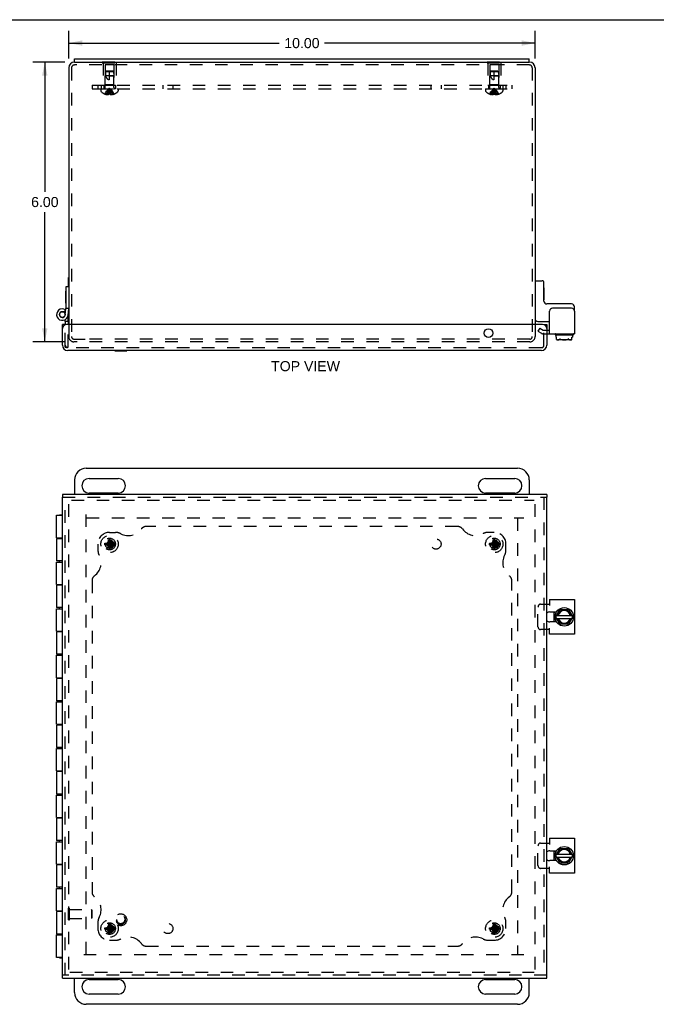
# Model space of a CAD drawing. Header units: inches. Extents: x 0 to 49, y 0 to 31.7.
# Tile 3 of 5: x 10.8 to 24.4, y 10.6 to 31.7. Entities that reach past the tile are written whole.
import ezdxf

# ---------------------------------------------------------------- set-up
doc = ezdxf.new("R2010")
doc.units = ezdxf.units.IN
doc.header["$LTSCALE"] = 2.697115
doc.header["$MEASUREMENT"] = 0
doc.linetypes.add('HIDDEN', pattern=[0.2, 0.1, -0.1])
doc.layers.get('0').update_dxf_attribs({"linetype": 'CONTINUOUS'})
for name, color, linetype in [('DEFAULT_2', 8, 'HIDDEN'), ('DIMENSIONS', 7, 'CONTINUOUS'), ('DOOR_ASSEMBLY', 7, 'CONTINUOUS'), ('SUBPANEL', 7, 'CONTINUOUS')]:
    doc.layers.add(name, color=color, linetype=linetype)
doc.styles.get("Standard").update_dxf_attribs({"font": 'arial.ttf'})
doc.dimstyles.new('DIMSTYLE_1', dxfattribs={"dimtxt": 0.216346, "dimasz": 0.288462, "dimexe": 0.09, "dimexo": 0.07, "dimgap": 0.0375, "dimtad": 0, "dimtih": 1, "dimtoh": 1, "dimzin": 4, "dimdsep": 46, "dimtxsty": 'Standard', "dimblk": '_FILLED', "dimblk1": '_FILLED', "dimblk2": '_FILLED', "dimcen": 0.09, "dimadec": 3, "dimazin": 1, "dimtfac": 1, "dimtdec": 3, "dimtofl": 0, "dimtmove": 0, "dimatfit": 3, "dimldrblk": '_FILLED', "dimfxl": 0, "dimtolj": 1, "dimtzin": 4, "dimarcsym": 0})

# ---------------------------------------------------------------- blocks, each defined once
blk = doc.blocks.new('_FILLED')
at = {"color": 0, "linetype": 'ByBlock'}
blk.add_solid([(0, 0), (-1, 0.2), (-1, -0.2)], dxfattribs=at)
blk = doc.blocks.new('*D4')
at = {"layer": 'DIMENSIONS', "color": 2, "linetype": 'Continuous'}
for p, q in [((11.758, 30.819), (11.067, 30.819)), ((11.327, 30.819), (11.327, 28.035)), ((11.327, 24.819), (11.327, 27.603)), ((11.75, 24.819), (11.067, 24.819))]:
    blk.add_line(p, q, dxfattribs=at)
at = {"layer": 'DIMENSIONS', "color": 2, "linetype": 'Continuous', "xscale": 0.2884615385, "yscale": 0.2884615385, "zscale": 0.2884615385}
for p, rotation in [((11.327, 30.819), 90), ((11.327, 24.819), 270)]:
    blk.add_blockref('_FILLED', p, dxfattribs=dict(at, rotation=rotation))
at = {"layer": 'DIMENSIONS', "color": 2, "linetype": 'Continuous', "insert": (11.327, 27.927), "char_height": 0.2163, "width": 0.58791, "attachment_point": 2, "line_spacing_factor": 0.9}
blk.add_mtext('6.00', dxfattribs=at)
blk = doc.blocks.new('*D10')
at = {"layer": 'DIMENSIONS', "color": 2, "linetype": 'Continuous'}
for p, q in [((11.84, 30.901), (11.84, 31.489)), ((21.84, 30.901), (21.84, 31.489)), ((11.84, 31.229), (16.353, 31.229)), ((21.84, 31.229), (17.326, 31.229))]:
    blk.add_line(p, q, dxfattribs=at)
at = {"layer": 'DIMENSIONS', "color": 2, "linetype": 'Continuous', "xscale": 0.2884615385, "yscale": 0.2884615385, "zscale": 0.2884615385, "rotation": 180}
blk.add_blockref('_FILLED', (11.84, 31.229), dxfattribs=at)
at = {"layer": 'DIMENSIONS', "color": 2, "linetype": 'Continuous', "xscale": 0.2884615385, "yscale": 0.2884615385, "zscale": 0.2884615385}
blk.add_blockref('_FILLED', (21.84, 31.229), dxfattribs=at)
at = {"layer": 'DIMENSIONS', "color": 2, "linetype": 'Continuous', "insert": (16.84, 31.337), "char_height": 0.2163, "width": 0.75601, "attachment_point": 2, "line_spacing_factor": 0.9}
blk.add_mtext('10.00', dxfattribs=at)

msp = doc.modelspace()

# ---------------------------------------------------------------- linework, layer by layer
at = {"color": 7, "linetype": 'Continuous'}
for p, q in [((0, 31.731), (49.038, 31.731)), ((11.965, 30.819), (11.965, 30.894)), ((21.715, 30.819), (21.715, 30.894)), ((11.965, 30.819), (21.715, 30.819)), ((11.836, 25.997), (11.836, 26.197)), ((11.836, 26.197), (11.84, 26.197)), ((21.85, 26.131), (21.99, 26.131)), ((22.03, 25.691), (22.03, 26.091)), ((22.035, 25.978), (22.03, 25.978)), ((22.035, 25.722), (22.035, 25.978)), ((22.035, 25.722), (22.03, 25.722)), ((22.623, 25.631), (22.09, 25.631)), ((22.683, 25.479), (22.683, 25.571)), ((21.9, 25.256), (22.152, 25.256)), ((22.09, 25.068), (22.152, 25.068)), ((22.267, 24.979), (22.267, 24.983)), ((22.277, 24.969), (22.653, 24.969)), ((22.286, 24.969), (22.286, 24.92)), ((22.644, 24.969), (22.644, 24.92)), ((22.663, 24.979), (22.663, 24.983)), ((22.286, 24.92), (22.302, 24.92)), ((22.302, 24.867), (22.302, 24.92)), ((22.606, 24.859), (22.324, 24.859)), ((22.627, 24.92), (22.644, 24.92)), ((22.627, 24.867), (22.627, 24.92)), ((12.215, 22.106), (21.465, 22.106)), ((11.965, 21.856), (11.965, 21.544)), ((12.277, 21.887), (12.902, 21.887)), ((20.777, 21.887), (21.402, 21.887)), ((21.715, 21.856), (21.715, 21.544)), ((12.902, 21.575), (12.277, 21.575)), ((21.402, 21.575), (20.777, 21.575)), ((22.246, 18.814), (22.246, 19.024)), ((22.287, 18.924), (22.371, 19.07)), ((22.38, 19.075), (22.549, 19.075)), ((22.558, 19.07), (22.642, 18.924)), ((22.371, 18.767), (22.287, 18.914)), ((22.302, 18.951), (22.627, 18.951)), ((22.302, 18.887), (22.627, 18.887)), ((22.642, 18.914), (22.558, 18.767)), ((22.549, 18.762), (22.38, 18.762)), ((22.287, 13.799), (22.371, 13.945)), ((22.38, 13.95), (22.549, 13.95)), ((22.558, 13.945), (22.642, 13.799)), ((22.246, 13.689), (22.246, 13.899)), ((22.371, 13.642), (22.287, 13.789)), ((22.302, 13.826), (22.627, 13.826)), ((22.302, 13.762), (22.627, 13.762)), ((22.642, 13.789), (22.558, 13.642)), ((22.549, 13.637), (22.38, 13.637)), ((11.965, 10.856), (11.965, 11.169)), ((12.277, 11.137), (12.902, 11.137)), ((20.777, 11.137), (21.402, 11.137)), ((21.715, 10.856), (21.715, 11.169)), ((12.902, 10.825), (12.277, 10.825)), ((21.402, 10.825), (20.777, 10.825)), ((21.465, 10.606), (12.215, 10.606))]:
    msp.add_line(p, q, dxfattribs=at)
at = {"color": 3, "linetype": 'Continuous'}
for p, q in [((11.965, 30.894), (21.715, 30.894)), ((11.84, 30.699), (11.84, 25.194)), ((11.965, 30.819), (11.96, 30.819)), ((21.72, 30.819), (21.715, 30.819)), ((21.84, 30.699), (21.84, 25.194)), ((22.152, 24.993), (22.152, 25.479)), ((22.623, 25.539), (22.212, 25.539)), ((22.683, 25.479), (22.683, 24.993)), ((22.09, 24.993), (22.683, 24.993)), ((22.152, 19.294), (22.683, 19.294)), ((22.152, 19.294), (22.152, 19.159)), ((22.683, 19.294), (22.683, 18.544)), ((22.09, 19.19), (22.152, 19.19)), ((22.155, 19.024), (22.297, 19.024)), ((22.297, 18.814), (22.155, 18.814)), ((22.152, 18.647), (22.09, 18.647)), ((22.152, 18.544), (22.152, 18.679)), ((22.683, 18.544), (22.152, 18.544)), ((22.152, 14.169), (22.683, 14.169)), ((22.152, 14.169), (22.152, 14.034)), ((22.683, 14.169), (22.683, 13.419)), ((22.09, 14.065), (22.152, 14.065)), ((22.155, 13.899), (22.297, 13.899)), ((22.152, 13.522), (22.09, 13.522)), ((22.152, 13.419), (22.152, 13.554)), ((22.297, 13.689), (22.155, 13.689)), ((22.683, 13.419), (22.152, 13.419))]:
    msp.add_line(p, q, dxfattribs=at)
at = {"color": 7, "linetype": 'Continuous'}
for points in [[(22.302, 24.867), (22.305, 24.866), (22.307, 24.866), (22.31, 24.865), (22.312, 24.864), (22.314, 24.864), (22.317, 24.863), (22.319, 24.863), (22.322, 24.863), (22.324, 24.863), (22.327, 24.863), (22.329, 24.863), (22.332, 24.863), (22.334, 24.863), (22.337, 24.863), (22.339, 24.863), (22.342, 24.864), (22.345, 24.864), (22.347, 24.865), (22.35, 24.865), (22.352, 24.866), (22.355, 24.867), (22.357, 24.868), (22.36, 24.869), (22.362, 24.871), (22.365, 24.872), (22.367, 24.874), (22.369, 24.877), (22.371, 24.879)], [(22.302, 24.867), (22.304, 24.866), (22.306, 24.865), (22.308, 24.864), (22.31, 24.863), (22.313, 24.862), (22.315, 24.861), (22.317, 24.861), (22.319, 24.86), (22.322, 24.86), (22.324, 24.859)], [(22.371, 24.879), (22.372, 24.88), (22.373, 24.88), (22.373, 24.881), (22.374, 24.881), (22.375, 24.881), (22.376, 24.881), (22.377, 24.881), (22.378, 24.88), (22.379, 24.88), (22.38, 24.879)], [(22.38, 24.879), (22.385, 24.877), (22.389, 24.874), (22.394, 24.872), (22.399, 24.871), (22.404, 24.869), (22.409, 24.868), (22.414, 24.867), (22.419, 24.866), (22.425, 24.865), (22.43, 24.864), (22.436, 24.864), (22.441, 24.863), (22.447, 24.863), (22.452, 24.863), (22.457, 24.863), (22.463, 24.863), (22.468, 24.863), (22.473, 24.863), (22.478, 24.863), (22.483, 24.863), (22.488, 24.863), (22.493, 24.864), (22.498, 24.864), (22.502, 24.865), (22.507, 24.865), (22.512, 24.866), (22.517, 24.867), (22.522, 24.868), (22.526, 24.869), (22.531, 24.871), (22.536, 24.872), (22.54, 24.874), (22.545, 24.877), (22.549, 24.879)], [(22.558, 24.879), (22.557, 24.88), (22.557, 24.88), (22.556, 24.881), (22.555, 24.881), (22.554, 24.881), (22.553, 24.881), (22.552, 24.881), (22.551, 24.88), (22.55, 24.88), (22.549, 24.879)], [(22.558, 24.879), (22.56, 24.877), (22.562, 24.874), (22.565, 24.872), (22.567, 24.871), (22.57, 24.869), (22.573, 24.867), (22.577, 24.866), (22.58, 24.865), (22.584, 24.864), (22.588, 24.863), (22.592, 24.863), (22.596, 24.863), (22.6, 24.863), (22.604, 24.863), (22.608, 24.863), (22.612, 24.863), (22.616, 24.864), (22.62, 24.865), (22.624, 24.866), (22.627, 24.867)], [(22.606, 24.859), (22.609, 24.86), (22.613, 24.861), (22.617, 24.862), (22.62, 24.864), (22.624, 24.865), (22.627, 24.867)]]:
    msp.add_lwpolyline(points, dxfattribs=at)
for centre in [(22.465, 18.919), (22.465, 13.794)]:
    msp.add_circle(centre, 0.198, dxfattribs=at)
at = {"color": 3, "linetype": 'Continuous'}
for centre, radius, start, end in [((11.96, 30.699), 0.12, 90, 180), ((21.72, 30.699), 0.12, 0, 90), ((22.212, 25.479), 0.06, 90, 180), ((22.623, 25.479), 0.06, 0, 90), ((22.155, 18.919), 0.105, 90, 128.2859), ((22.155, 18.919), 0.105, 231.7141, 270), ((22.155, 13.794), 0.105, 90, 128.2859), ((22.155, 13.794), 0.105, 231.7141, 270)]:
    msp.add_arc(centre, radius, start, end, dxfattribs=at)
at = {"color": 7, "linetype": 'Continuous'}
for centre, radius, start, end in [((21.85, 26.121), 0.01, 90, 180), ((21.99, 26.091), 0.04, 0, 90), ((22.09, 25.691), 0.06, 180, 270), ((22.623, 25.571), 0.06, 0, 90), ((21.9, 25.316), 0.06, 180, 270), ((22.277, 24.983), 0.01, 90, 180), ((22.277, 24.979), 0.01, 180, 270), ((22.653, 24.983), 0.01, 0, 90), ((22.653, 24.979), 0.01, 270, 360), ((12.215, 21.856), 0.25, 90, 180), ((21.465, 21.856), 0.25, 0, 90), ((12.277, 21.731), 0.156, 90, 270), ((12.902, 21.731), 0.156, 270, 90), ((20.777, 21.731), 0.156, 90, 270), ((21.402, 21.731), 0.156, 270, 90), ((22.465, 18.919), 0.234, 153.3658, 158.9605), ((22.465, 18.919), 0.144, 12.7971, 167.2029), ((22.465, 18.919), 0.133, 13.922, 166.078), ((22.38, 19.065), 0.01, 90, 150), ((22.549, 19.065), 0.01, 30, 90), ((22.465, 18.919), 0.234, 201.0395, 206.6342), ((22.296, 18.919), 0.01, 150, 210), ((22.465, 18.919), 0.144, 192.7971, 347.2029), ((22.465, 18.919), 0.133, 193.922, 346.078), ((22.634, 18.919), 0.01, 330, 30), ((22.38, 18.772), 0.01, 210, 270), ((22.549, 18.772), 0.01, 270, 330), ((22.38, 13.94), 0.01, 90, 150), ((22.549, 13.94), 0.01, 30, 90), ((22.465, 13.794), 0.234, 153.3658, 158.9605), ((22.296, 13.794), 0.01, 150, 210), ((22.465, 13.794), 0.144, 12.7971, 167.2029), ((22.465, 13.794), 0.144, 192.7971, 347.2029), ((22.465, 13.794), 0.133, 13.922, 166.078), ((22.465, 13.794), 0.133, 193.922, 346.078), ((22.634, 13.794), 0.01, 330, 30), ((22.465, 13.794), 0.234, 201.0395, 206.6342), ((22.38, 13.647), 0.01, 210, 270), ((22.549, 13.647), 0.01, 270, 330), ((12.277, 10.981), 0.156, 90, 270), ((12.902, 10.981), 0.156, 270, 90), ((20.777, 10.981), 0.156, 90, 270), ((21.402, 10.981), 0.156, 270, 90), ((12.215, 10.856), 0.25, 180, 270), ((21.465, 10.856), 0.25, 270, 360)]:
    msp.add_arc(centre, radius, start, end, dxfattribs=at)
at = {"layer": 'DEFAULT_2', "color": 8, "linetype": 'HIDDEN'}
for p, q in [((11.9, 30.699), (11.9, 24.931)), ((21.72, 30.759), (11.96, 30.759)), ((12.559, 30.824), (12.559, 30.803)), ((12.559, 30.824), (12.871, 30.824)), ((12.559, 30.803), (12.871, 30.803)), ((12.575, 30.803), (12.575, 30.324)), ((12.62, 30.762), (12.62, 30.334)), ((12.81, 30.762), (12.62, 30.762)), ((12.715, 30.824), (12.715, 30.803)), ((12.81, 30.762), (12.81, 30.334)), ((12.855, 30.803), (12.855, 30.324)), ((12.871, 30.824), (12.871, 30.803)), ((20.809, 30.824), (21.121, 30.824)), ((20.809, 30.824), (20.809, 30.803)), ((20.809, 30.803), (21.121, 30.803)), ((20.825, 30.803), (20.825, 30.324)), ((21.06, 30.762), (20.87, 30.762)), ((20.87, 30.762), (20.87, 30.334)), ((20.965, 30.824), (20.965, 30.803)), ((21.06, 30.762), (21.06, 30.334)), ((21.105, 30.803), (21.105, 30.324)), ((21.121, 30.824), (21.121, 30.803)), ((21.78, 30.699), (21.78, 24.931)), ((12.63, 30.614), (12.621, 30.524)), ((12.621, 30.277), (12.621, 30.524)), ((12.809, 30.524), (12.621, 30.524)), ((12.641, 30.624), (12.63, 30.614)), ((12.63, 30.614), (12.635, 30.619)), ((12.8, 30.614), (12.63, 30.614)), ((12.635, 30.619), (12.641, 30.624)), ((12.789, 30.624), (12.641, 30.624)), ((12.715, 30.444), (12.715, 30.624)), ((12.715, 30.524), (12.809, 30.524)), ((12.789, 30.624), (12.8, 30.614)), ((12.8, 30.614), (12.809, 30.524)), ((12.809, 30.277), (12.809, 30.524)), ((20.88, 30.614), (20.871, 30.524)), ((21.059, 30.524), (20.871, 30.524)), ((20.871, 30.277), (20.871, 30.524)), ((20.891, 30.624), (20.88, 30.614)), ((20.88, 30.614), (20.885, 30.619)), ((21.05, 30.614), (20.88, 30.614)), ((20.885, 30.619), (20.891, 30.624)), ((21.039, 30.624), (20.891, 30.624)), ((20.965, 30.444), (20.965, 30.624)), ((20.965, 30.524), (21.059, 30.524)), ((21.039, 30.624), (21.05, 30.614)), ((21.05, 30.614), (21.059, 30.524)), ((21.059, 30.277), (21.059, 30.524)), ((12.528, 30.249), (12.528, 30.203)), ((12.528, 30.249), (12.901, 30.249)), ((12.575, 30.324), (12.855, 30.324)), ((12.62, 30.334), (12.61, 30.324)), ((12.81, 30.334), (12.62, 30.334)), ((12.723, 30.2), (12.721, 30.221)), ((12.81, 30.334), (12.82, 30.324)), ((12.901, 30.249), (12.901, 30.203)), ((20.778, 30.249), (21.151, 30.249)), ((20.778, 30.249), (20.778, 30.203)), ((20.825, 30.324), (21.105, 30.324)), ((20.87, 30.334), (20.86, 30.324)), ((21.06, 30.334), (20.87, 30.334)), ((20.973, 30.2), (20.971, 30.221)), ((21.06, 30.334), (21.07, 30.324)), ((21.151, 30.249), (21.151, 30.203)), ((12.615, 30.136), (12.615, 30.136)), ((12.615, 30.136), (12.616, 30.136)), ((12.699, 30.136), (12.616, 30.136)), ((12.646, 30.136), (12.646, 30.126)), ((12.68, 30.136), (12.68, 30.121)), ((12.699, 30.136), (12.701, 30.158)), ((12.699, 30.136), (12.699, 30.136)), ((12.699, 30.136), (12.699, 30.126)), ((12.726, 30.179), (12.723, 30.201)), ((12.728, 30.158), (12.726, 30.18)), ((12.73, 30.136), (12.728, 30.158)), ((12.73, 30.136), (12.73, 30.126)), ((12.73, 30.136), (12.73, 30.136)), ((12.813, 30.136), (12.73, 30.136)), ((12.73, 30.126), (12.733, 30.125)), ((12.75, 30.136), (12.75, 30.121)), ((12.783, 30.136), (12.783, 30.126)), ((12.813, 30.136), (12.814, 30.136)), ((12.814, 30.136), (12.814, 30.136)), ((20.865, 30.136), (20.865, 30.136)), ((20.866, 30.136), (20.865, 30.136)), ((20.949, 30.136), (20.866, 30.136)), ((20.896, 30.136), (20.896, 30.126)), ((20.93, 30.136), (20.93, 30.121)), ((20.949, 30.136), (20.951, 30.158)), ((20.949, 30.136), (20.954, 30.136)), ((20.949, 30.136), (20.949, 30.126)), ((20.949, 30.136), (20.949, 30.136)), ((20.96, 30.136), (20.954, 30.136)), ((20.976, 30.179), (20.973, 30.201)), ((20.978, 30.158), (20.976, 30.18)), ((20.98, 30.136), (20.978, 30.158)), ((21.063, 30.136), (20.98, 30.136)), ((20.98, 30.136), (20.98, 30.126)), ((20.98, 30.136), (20.98, 30.136)), ((21, 30.136), (21, 30.121)), ((21.033, 30.136), (21.033, 30.126)), ((21.064, 30.136), (21.063, 30.136)), ((21.064, 30.136), (21.064, 30.136)), ((11.84, 25.194), (11.84, 24.931)), ((21.84, 25.194), (21.84, 24.931)), ((21.94, 25.111), (21.902, 25.046)), ((21.902, 25.046), (21.977, 25.003)), ((21.94, 25.111), (22.014, 25.068)), ((22.014, 25.068), (22.09, 25.068)), ((22.014, 24.993), (22.09, 24.993)), ((11.952, 24.879), (12.19, 24.879)), ((21.728, 24.819), (11.952, 24.819)), ((21.728, 24.879), (12.19, 24.879)), ((11.84, 11.354), (11.84, 21.397)), ((11.9, 21.419), (21.818, 21.419)), ((21.84, 11.354), (21.84, 21.359)), ((12.215, 11.677), (12.215, 21.18)), ((12.223, 21.044), (21.601, 21.044)), ((21.465, 21.036), (21.465, 11.677)), ((12.615, 20.496), (12.616, 20.497)), ((12.615, 20.496), (12.814, 20.466)), ((12.615, 20.466), (12.814, 20.496)), ((12.616, 20.497), (12.646, 20.497)), ((12.646, 20.497), (12.68, 20.516)), ((12.646, 20.497), (12.783, 20.466)), ((12.646, 20.466), (12.783, 20.497)), ((12.68, 20.516), (12.699, 20.55)), ((12.68, 20.446), (12.75, 20.516)), ((12.75, 20.446), (12.68, 20.516)), ((12.699, 20.382), (12.73, 20.58)), ((12.699, 20.579), (12.699, 20.58)), ((12.73, 20.382), (12.699, 20.58)), ((12.699, 20.55), (12.699, 20.579)), ((12.699, 20.413), (12.73, 20.55)), ((12.73, 20.413), (12.699, 20.55)), ((12.73, 20.58), (12.73, 20.579)), ((12.73, 20.579), (12.73, 20.55)), ((12.73, 20.55), (12.75, 20.516)), ((12.75, 20.516), (12.783, 20.497)), ((12.783, 20.497), (12.813, 20.497)), ((12.813, 20.497), (12.814, 20.496)), ((20.865, 20.496), (20.866, 20.497)), ((20.865, 20.466), (21.064, 20.496)), ((20.865, 20.496), (21.064, 20.466)), ((20.866, 20.497), (20.896, 20.497)), ((20.896, 20.497), (20.93, 20.516)), ((20.896, 20.466), (21.033, 20.497)), ((20.896, 20.497), (21.033, 20.466)), ((20.93, 20.516), (20.949, 20.55)), ((20.93, 20.446), (21, 20.516)), ((21, 20.446), (20.93, 20.516)), ((20.949, 20.382), (20.98, 20.58)), ((20.949, 20.579), (20.949, 20.58)), ((20.98, 20.382), (20.949, 20.58)), ((20.949, 20.55), (20.949, 20.579)), ((20.949, 20.413), (20.98, 20.55)), ((20.98, 20.413), (20.949, 20.55)), ((20.98, 20.58), (20.98, 20.579)), ((20.98, 20.579), (20.98, 20.55)), ((20.98, 20.55), (21, 20.516)), ((21, 20.516), (21.033, 20.497)), ((21.033, 20.497), (21.063, 20.497)), ((21.063, 20.497), (21.064, 20.496)), ((12.616, 20.466), (12.615, 20.466)), ((12.646, 20.466), (12.616, 20.466)), ((12.715, 20.481), (12.641, 20.481)), ((12.68, 20.446), (12.646, 20.466)), ((12.699, 20.413), (12.68, 20.446)), ((12.699, 20.383), (12.699, 20.413)), ((12.699, 20.382), (12.699, 20.383)), ((12.715, 20.387), (12.715, 20.481)), ((12.75, 20.446), (12.73, 20.413)), ((12.73, 20.413), (12.73, 20.383)), ((12.73, 20.383), (12.73, 20.382)), ((12.783, 20.466), (12.75, 20.446)), ((12.813, 20.466), (12.783, 20.466)), ((12.814, 20.466), (12.813, 20.466)), ((20.866, 20.466), (20.865, 20.466)), ((20.896, 20.466), (20.866, 20.466)), ((20.965, 20.481), (20.891, 20.481)), ((20.93, 20.446), (20.896, 20.466)), ((20.949, 20.413), (20.93, 20.446)), ((20.949, 20.383), (20.949, 20.413)), ((20.949, 20.382), (20.949, 20.383)), ((20.965, 20.387), (20.965, 20.481)), ((21, 20.446), (20.98, 20.413)), ((20.98, 20.413), (20.98, 20.383)), ((20.98, 20.383), (20.98, 20.382)), ((21.033, 20.466), (21, 20.446)), ((21.063, 20.466), (21.033, 20.466)), ((21.064, 20.466), (21.063, 20.466)), ((21.902, 18.707), (21.902, 19.13)), ((21.954, 19.19), (22.09, 19.19)), ((22.09, 18.647), (21.954, 18.647)), ((21.902, 13.582), (21.902, 14.005)), ((21.954, 14.065), (22.09, 14.065)), ((22.09, 13.522), (21.954, 13.522)), ((11.836, 12.416), (11.836, 12.672)), ((11.836, 12.672), (11.854, 12.672)), ((11.854, 12.416), (11.854, 12.672)), ((11.854, 12.638), (12.326, 12.638)), ((12.336, 12.628), (12.326, 12.638)), ((12.326, 12.638), (12.326, 12.45)), ((12.336, 12.628), (12.336, 12.46)), ((11.836, 12.416), (11.854, 12.416)), ((11.854, 12.45), (12.326, 12.45)), ((12.336, 12.46), (12.326, 12.45)), ((12.646, 12.247), (12.68, 12.266)), ((12.68, 12.266), (12.699, 12.3)), ((12.75, 12.196), (12.68, 12.266)), ((12.68, 12.196), (12.75, 12.266)), ((12.73, 12.132), (12.699, 12.33)), ((12.699, 12.329), (12.699, 12.33)), ((12.699, 12.132), (12.73, 12.33)), ((12.699, 12.3), (12.699, 12.329)), ((12.73, 12.163), (12.699, 12.3)), ((12.699, 12.163), (12.73, 12.3)), ((12.73, 12.33), (12.73, 12.329)), ((12.73, 12.329), (12.73, 12.3)), ((12.73, 12.3), (12.75, 12.266)), ((12.75, 12.266), (12.783, 12.247)), ((20.896, 12.247), (20.93, 12.266)), ((20.93, 12.266), (20.949, 12.3)), ((20.93, 12.266), (21, 12.196)), ((20.93, 12.196), (21, 12.266)), ((20.98, 12.132), (20.949, 12.33)), ((20.949, 12.329), (20.949, 12.33)), ((20.949, 12.132), (20.98, 12.33)), ((20.949, 12.3), (20.949, 12.329)), ((20.98, 12.163), (20.949, 12.3)), ((20.949, 12.163), (20.98, 12.3)), ((20.98, 12.33), (20.98, 12.329)), ((20.98, 12.329), (20.98, 12.3)), ((20.98, 12.3), (21, 12.266)), ((21, 12.266), (21.033, 12.247)), ((12.615, 12.246), (12.616, 12.247)), ((12.615, 12.246), (12.814, 12.216)), ((12.615, 12.216), (12.814, 12.246)), ((12.616, 12.216), (12.615, 12.216)), ((12.616, 12.247), (12.646, 12.247)), ((12.646, 12.216), (12.616, 12.216)), ((12.715, 12.231), (12.641, 12.231)), ((12.646, 12.247), (12.783, 12.216)), ((12.646, 12.216), (12.783, 12.247)), ((12.68, 12.196), (12.646, 12.216)), ((12.699, 12.163), (12.68, 12.196)), ((12.699, 12.133), (12.699, 12.163)), ((12.699, 12.132), (12.699, 12.133)), ((12.715, 12.137), (12.715, 12.231)), ((12.75, 12.196), (12.73, 12.163)), ((12.73, 12.163), (12.73, 12.133)), ((12.73, 12.133), (12.73, 12.132)), ((12.783, 12.216), (12.75, 12.196)), ((12.783, 12.247), (12.813, 12.247)), ((12.813, 12.216), (12.783, 12.216)), ((12.813, 12.247), (12.814, 12.246)), ((12.814, 12.216), (12.813, 12.216)), ((20.865, 12.246), (20.866, 12.247)), ((20.865, 12.216), (21.064, 12.246)), ((20.865, 12.246), (21.064, 12.216)), ((20.866, 12.216), (20.865, 12.216)), ((20.866, 12.247), (20.896, 12.247)), ((20.896, 12.216), (20.866, 12.216)), ((20.965, 12.231), (20.891, 12.231)), ((20.896, 12.216), (21.033, 12.247)), ((20.896, 12.247), (21.033, 12.216)), ((20.93, 12.196), (20.896, 12.216)), ((20.949, 12.163), (20.93, 12.196)), ((20.949, 12.133), (20.949, 12.163)), ((20.949, 12.132), (20.949, 12.133)), ((20.965, 12.137), (20.965, 12.231)), ((21, 12.196), (20.98, 12.163)), ((20.98, 12.163), (20.98, 12.133)), ((20.98, 12.133), (20.98, 12.132)), ((21.033, 12.216), (21, 12.196)), ((21.033, 12.247), (21.063, 12.247)), ((21.063, 12.216), (21.033, 12.216)), ((21.063, 12.247), (21.064, 12.246)), ((21.064, 12.216), (21.063, 12.216)), ((21.601, 11.669), (12.079, 11.669)), ((11.862, 11.294), (21.818, 11.294))]:
    msp.add_line(p, q, dxfattribs=at)
for points in [[(12.63, 30.614), (12.629, 30.603), (12.628, 30.591), (12.628, 30.579), (12.628, 30.568), (12.628, 30.556), (12.628, 30.545), (12.629, 30.534), (12.631, 30.524)], [(12.631, 30.524), (12.633, 30.517), (12.635, 30.51), (12.638, 30.503), (12.64, 30.497), (12.643, 30.492), (12.646, 30.487), (12.649, 30.482), (12.652, 30.478), (12.655, 30.474), (12.658, 30.47), (12.661, 30.467), (12.664, 30.464), (12.667, 30.461), (12.671, 30.459), (12.674, 30.456), (12.677, 30.454), (12.68, 30.453), (12.684, 30.451), (12.687, 30.449), (12.691, 30.448), (12.695, 30.447), (12.699, 30.446), (12.703, 30.445), (12.707, 30.445), (12.711, 30.444), (12.715, 30.444)], [(20.88, 30.614), (20.879, 30.603), (20.878, 30.591), (20.878, 30.579), (20.878, 30.568), (20.878, 30.556), (20.878, 30.545), (20.879, 30.534), (20.881, 30.524)], [(20.881, 30.524), (20.883, 30.517), (20.885, 30.51), (20.888, 30.503), (20.89, 30.497), (20.893, 30.492), (20.896, 30.487), (20.899, 30.482), (20.902, 30.478), (20.905, 30.474), (20.908, 30.47), (20.911, 30.467), (20.914, 30.464), (20.917, 30.461), (20.921, 30.459), (20.924, 30.456), (20.927, 30.454), (20.93, 30.453), (20.934, 30.451), (20.937, 30.449), (20.941, 30.448), (20.945, 30.447), (20.949, 30.446), (20.953, 30.445), (20.957, 30.445), (20.961, 30.444), (20.965, 30.444)], [(12.615, 30.136), (12.629, 30.158), (12.644, 30.18), (12.66, 30.201), (12.677, 30.221), (12.695, 30.241), (12.715, 30.26)], [(12.646, 30.136), (12.656, 30.158), (12.666, 30.179), (12.677, 30.2), (12.689, 30.221), (12.701, 30.241), (12.715, 30.26)], [(12.68, 30.136), (12.685, 30.158), (12.69, 30.179), (12.695, 30.2), (12.701, 30.221), (12.708, 30.241), (12.715, 30.26)], [(12.701, 30.158), (12.704, 30.18), (12.706, 30.201), (12.709, 30.221), (12.712, 30.241), (12.715, 30.26)], [(12.704, 30.179), (12.706, 30.2), (12.709, 30.221), (12.712, 30.241), (12.715, 30.26)], [(12.75, 30.136), (12.745, 30.158), (12.74, 30.179), (12.734, 30.2), (12.728, 30.221), (12.721, 30.241), (12.715, 30.26)], [(12.721, 30.221), (12.718, 30.241), (12.715, 30.26)], [(12.721, 30.221), (12.718, 30.241), (12.715, 30.26)], [(12.783, 30.136), (12.774, 30.158), (12.763, 30.179), (12.752, 30.2), (12.741, 30.221), (12.728, 30.241), (12.715, 30.26)], [(12.814, 30.136), (12.8, 30.158), (12.785, 30.18), (12.769, 30.201), (12.752, 30.221), (12.734, 30.241), (12.715, 30.26)], [(20.865, 30.136), (20.879, 30.158), (20.894, 30.18), (20.91, 30.201), (20.927, 30.221), (20.945, 30.241), (20.965, 30.26)], [(20.896, 30.136), (20.906, 30.158), (20.916, 30.179), (20.927, 30.2), (20.939, 30.221), (20.951, 30.241), (20.965, 30.26)], [(20.93, 30.136), (20.935, 30.158), (20.94, 30.179), (20.945, 30.2), (20.951, 30.221), (20.958, 30.241), (20.965, 30.26)], [(20.951, 30.158), (20.954, 30.18), (20.956, 30.201), (20.959, 30.221), (20.962, 30.241), (20.965, 30.26)], [(20.954, 30.179), (20.956, 30.2), (20.959, 30.221), (20.962, 30.241), (20.965, 30.26)], [(21, 30.136), (20.995, 30.158), (20.99, 30.179), (20.984, 30.2), (20.978, 30.221), (20.971, 30.241), (20.965, 30.26)], [(20.971, 30.221), (20.968, 30.241), (20.965, 30.26)], [(20.971, 30.221), (20.968, 30.241), (20.965, 30.26)], [(21.064, 30.136), (21.05, 30.158), (21.035, 30.18), (21.019, 30.201), (21.002, 30.221), (20.984, 30.241), (20.965, 30.26)], [(21.033, 30.136), (21.024, 30.158), (21.013, 30.179), (21.002, 30.2), (20.991, 30.221), (20.978, 30.241), (20.965, 30.26)], [(12.68, 30.121), (12.676, 30.121), (12.672, 30.121), (12.668, 30.122), (12.663, 30.122), (12.659, 30.123), (12.655, 30.124), (12.651, 30.125), (12.646, 30.126)], [(12.699, 30.126), (12.697, 30.125), (12.694, 30.124), (12.692, 30.123), (12.689, 30.122), (12.687, 30.122), (12.685, 30.121), (12.682, 30.121), (12.68, 30.121)], [(12.73, 30.136), (12.725, 30.136), (12.72, 30.136), (12.715, 30.136), (12.71, 30.136), (12.704, 30.136), (12.699, 30.136)], [(12.75, 30.121), (12.747, 30.121), (12.745, 30.121), (12.742, 30.122), (12.74, 30.122), (12.737, 30.123), (12.735, 30.124), (12.733, 30.125)], [(12.783, 30.126), (12.779, 30.125), (12.774, 30.124), (12.77, 30.123), (12.766, 30.122), (12.762, 30.122), (12.758, 30.121), (12.754, 30.121), (12.75, 30.121)], [(20.93, 30.121), (20.926, 30.121), (20.922, 30.121), (20.918, 30.122), (20.913, 30.122), (20.909, 30.123), (20.905, 30.124), (20.901, 30.125), (20.896, 30.126)], [(20.949, 30.126), (20.947, 30.125), (20.944, 30.124), (20.942, 30.123), (20.939, 30.122), (20.937, 30.122), (20.935, 30.121), (20.932, 30.121), (20.93, 30.121)], [(20.96, 30.136), (20.965, 30.136), (20.97, 30.136), (20.975, 30.136), (20.98, 30.136)], [(21, 30.121), (20.997, 30.121), (20.995, 30.121), (20.992, 30.122), (20.99, 30.122), (20.987, 30.123), (20.985, 30.124), (20.983, 30.125), (20.98, 30.126)], [(21.033, 30.126), (21.029, 30.125), (21.024, 30.124), (21.02, 30.123), (21.016, 30.122), (21.012, 30.122), (21.008, 30.121), (21.004, 30.121), (21, 30.121)], [(12.615, 20.481), (12.615, 20.484), (12.615, 20.486), (12.615, 20.489), (12.615, 20.491), (12.615, 20.494), (12.615, 20.496)], [(12.699, 20.58), (12.704, 20.58), (12.71, 20.58), (12.715, 20.581), (12.72, 20.58), (12.725, 20.58), (12.73, 20.58)], [(12.814, 20.496), (12.814, 20.494), (12.814, 20.491), (12.814, 20.489), (12.814, 20.486), (12.814, 20.484), (12.814, 20.481)], [(20.865, 20.481), (20.865, 20.484), (20.865, 20.486), (20.865, 20.489), (20.865, 20.491), (20.865, 20.494), (20.865, 20.496)], [(20.949, 20.58), (20.954, 20.58), (20.96, 20.58), (20.965, 20.581), (20.97, 20.58), (20.975, 20.58), (20.98, 20.58)], [(21.064, 20.496), (21.064, 20.494), (21.064, 20.491), (21.064, 20.489), (21.064, 20.486), (21.064, 20.484), (21.064, 20.481)], [(12.615, 20.466), (12.615, 20.468), (12.615, 20.471), (12.615, 20.473), (12.615, 20.476), (12.615, 20.478), (12.615, 20.481)], [(12.63, 20.478), (12.629, 20.474), (12.628, 20.47), (12.628, 20.465), (12.628, 20.46), (12.628, 20.455), (12.628, 20.45), (12.629, 20.444), (12.631, 20.439)], [(12.63, 20.478), (12.633, 20.479), (12.635, 20.479), (12.638, 20.48), (12.641, 20.481)], [(12.73, 20.382), (12.725, 20.382), (12.72, 20.382), (12.715, 20.382), (12.71, 20.382), (12.704, 20.382), (12.699, 20.382)], [(12.814, 20.481), (12.814, 20.478), (12.814, 20.476), (12.814, 20.473), (12.814, 20.471), (12.814, 20.468), (12.814, 20.466)], [(20.865, 20.466), (20.865, 20.468), (20.865, 20.471), (20.865, 20.473), (20.865, 20.476), (20.865, 20.478), (20.865, 20.481)], [(20.88, 20.478), (20.879, 20.474), (20.878, 20.47), (20.878, 20.465), (20.878, 20.46), (20.878, 20.455), (20.878, 20.45), (20.879, 20.444), (20.881, 20.439)], [(20.88, 20.478), (20.883, 20.479), (20.885, 20.479), (20.888, 20.48), (20.891, 20.481)], [(20.98, 20.382), (20.975, 20.382), (20.97, 20.382), (20.965, 20.382), (20.96, 20.382), (20.954, 20.382), (20.949, 20.382)], [(21.064, 20.481), (21.064, 20.478), (21.064, 20.476), (21.064, 20.473), (21.064, 20.471), (21.064, 20.468), (21.064, 20.466)], [(21.954, 19.19), (21.949, 19.189), (21.943, 19.188), (21.937, 19.186), (21.932, 19.184), (21.927, 19.181), (21.922, 19.177), (21.918, 19.172), (21.914, 19.167), (21.91, 19.162), (21.908, 19.156), (21.905, 19.15), (21.904, 19.143), (21.903, 19.136), (21.902, 19.13)], [(21.902, 18.707), (21.903, 18.701), (21.904, 18.694), (21.905, 18.687), (21.908, 18.681), (21.91, 18.675), (21.914, 18.67), (21.918, 18.665), (21.922, 18.66), (21.927, 18.657), (21.932, 18.653), (21.937, 18.651), (21.943, 18.649), (21.949, 18.648), (21.954, 18.647)], [(21.954, 14.065), (21.949, 14.064), (21.943, 14.063), (21.937, 14.061), (21.932, 14.059), (21.927, 14.056), (21.922, 14.052), (21.918, 14.047), (21.914, 14.042), (21.91, 14.037), (21.908, 14.031), (21.905, 14.025), (21.904, 14.018), (21.903, 14.011), (21.902, 14.005)], [(21.902, 13.582), (21.903, 13.576), (21.904, 13.569), (21.905, 13.562), (21.908, 13.556), (21.91, 13.55), (21.914, 13.545), (21.918, 13.54), (21.922, 13.535), (21.927, 13.532), (21.932, 13.528), (21.937, 13.526), (21.943, 13.524), (21.949, 13.523), (21.954, 13.522)], [(12.699, 12.33), (12.704, 12.33), (12.71, 12.33), (12.715, 12.331), (12.72, 12.33), (12.725, 12.33), (12.73, 12.33)], [(20.949, 12.33), (20.954, 12.33), (20.96, 12.33), (20.965, 12.331), (20.97, 12.33), (20.975, 12.33), (20.98, 12.33)], [(12.615, 12.231), (12.615, 12.234), (12.615, 12.236), (12.615, 12.239), (12.615, 12.241), (12.615, 12.244), (12.615, 12.246)], [(12.615, 12.216), (12.615, 12.218), (12.615, 12.221), (12.615, 12.223), (12.615, 12.226), (12.615, 12.228), (12.615, 12.231)], [(12.63, 12.228), (12.629, 12.224), (12.628, 12.22), (12.628, 12.215), (12.628, 12.21), (12.628, 12.205), (12.628, 12.2), (12.629, 12.194), (12.631, 12.189)], [(12.63, 12.228), (12.633, 12.229), (12.635, 12.229), (12.638, 12.23), (12.641, 12.231)], [(12.73, 12.132), (12.725, 12.132), (12.72, 12.132), (12.715, 12.132), (12.71, 12.132), (12.704, 12.132), (12.699, 12.132)], [(12.814, 12.246), (12.814, 12.244), (12.814, 12.241), (12.814, 12.239), (12.814, 12.236), (12.814, 12.234), (12.814, 12.231)], [(12.814, 12.231), (12.814, 12.228), (12.814, 12.226), (12.814, 12.223), (12.814, 12.221), (12.814, 12.218), (12.814, 12.216)], [(20.865, 12.231), (20.865, 12.234), (20.865, 12.236), (20.865, 12.239), (20.865, 12.241), (20.865, 12.244), (20.865, 12.246)], [(20.865, 12.216), (20.865, 12.218), (20.865, 12.221), (20.865, 12.223), (20.865, 12.226), (20.865, 12.228), (20.865, 12.231)], [(20.88, 12.228), (20.879, 12.224), (20.878, 12.22), (20.878, 12.215), (20.878, 12.21), (20.878, 12.205), (20.878, 12.2), (20.879, 12.194), (20.881, 12.189)], [(20.88, 12.228), (20.883, 12.229), (20.885, 12.229), (20.888, 12.23), (20.891, 12.231)], [(20.98, 12.132), (20.975, 12.132), (20.97, 12.132), (20.965, 12.132), (20.96, 12.132), (20.954, 12.132), (20.949, 12.132)], [(21.064, 12.246), (21.064, 12.244), (21.064, 12.241), (21.064, 12.239), (21.064, 12.236), (21.064, 12.234), (21.064, 12.231)], [(21.064, 12.231), (21.064, 12.228), (21.064, 12.226), (21.064, 12.223), (21.064, 12.221), (21.064, 12.218), (21.064, 12.216)]]:
    msp.add_lwpolyline(points, dxfattribs=at)
for centre, radius in [((12.715, 20.481), 0.186), ((12.715, 20.481), 0.094), ((20.965, 20.481), 0.186), ((20.965, 20.481), 0.094), ((12.715, 12.231), 0.186), ((12.715, 12.231), 0.094), ((20.965, 12.231), 0.186), ((20.965, 12.231), 0.094)]:
    msp.add_circle(centre, radius, dxfattribs=at)
for centre, radius, start, end in [((11.96, 30.699), 0.06, 90, 180), ((21.72, 30.699), 0.06, 0, 90), ((12.592, 30.277), 0.0282, 270, 360), ((12.837, 30.277), 0.0282, 180, 270), ((20.842, 30.277), 0.0282, 270, 360), ((21.087, 30.277), 0.0282, 180, 270), ((12.548, 30.203), 0.02, 180, 226.4862), ((12.715, 30.378), 0.262, 226.4862, 247.6643), ((12.715, 30.378), 0.261, 247.9106, 254.8059), ((12.715, 30.378), 0.261, 285.1941, 292.0894), ((12.715, 30.378), 0.262, 292.3357, 313.5138), ((12.881, 30.203), 0.02, 313.5138, 360), ((20.798, 30.203), 0.02, 180, 226.4862), ((20.965, 30.378), 0.262, 226.4862, 247.6643), ((20.965, 30.378), 0.261, 247.9106, 254.8059), ((20.965, 30.378), 0.261, 285.1941, 292.0894), ((20.965, 30.378), 0.262, 292.3357, 313.5138), ((21.131, 30.203), 0.02, 313.5138, 360), ((11.952, 24.931), 0.112, 180, 270), ((11.952, 24.931), 0.052, 180, 270), ((21.728, 24.931), 0.112, 270, 360), ((21.728, 24.931), 0.052, 270, 360), ((22.014, 25.068), 0.075, 240, 270), ((12.715, 20.481), 0.085, 270, 182.1618), ((12.715, 20.481), 0.074, 270, 180), ((20.965, 20.481), 0.085, 270, 182.1618), ((20.965, 20.481), 0.074, 270, 180), ((12.715, 12.231), 0.085, 270, 182.1618), ((12.715, 12.231), 0.074, 270, 180), ((20.965, 12.231), 0.085, 270, 182.1618), ((20.965, 12.231), 0.074, 270, 180)]:
    msp.add_arc(centre, radius, start, end, dxfattribs=at)
at = {"layer": 'DOOR_ASSEMBLY', "color": 7, "linetype": 'Continuous'}
for p, q in [((11.78, 25.997), (11.78, 25.534)), ((11.84, 25.997), (11.78, 25.997)), ((11.84, 25.997), (11.84, 25.534)), ((11.776, 25.651), (11.776, 25.907)), ((11.776, 25.907), (11.78, 25.907)), ((11.776, 25.651), (11.78, 25.651)), ((11.772, 25.504), (11.738, 25.455)), ((11.765, 25.396), (11.779, 25.534)), ((11.84, 25.534), (11.78, 25.534)), ((11.765, 25.194), (11.705, 25.194)), ((11.765, 25.252), (11.765, 25.297)), ((11.765, 25.252), (11.765, 25.194)), ((11.825, 25.252), (11.765, 25.252)), ((22.03, 25.194), (22.09, 25.194)), ((12.827, 24.629), (12.827, 24.634)), ((12.827, 24.629), (13.083, 24.629)), ((13.083, 24.629), (13.083, 24.634)), ((11.705, 21.544), (11.705, 21.484)), ((22.09, 21.544), (22.09, 21.484)), ((11.641, 21.101), (11.641, 21.106)), ((11.641, 21.106), (11.705, 21.106)), ((11.641, 20.598), (11.641, 20.614)), ((11.641, 20.094), (11.641, 20.118)), ((11.641, 19.598), (11.641, 19.614)), ((11.641, 19.094), (11.641, 19.118)), ((11.641, 18.598), (11.641, 18.614)), ((11.641, 18.094), (11.641, 18.118)), ((11.641, 17.598), (11.641, 17.614)), ((11.641, 17.094), (11.641, 17.118)), ((11.641, 16.598), (11.641, 16.614)), ((11.641, 16.094), (11.641, 16.118)), ((11.641, 15.598), (11.641, 15.614)), ((11.641, 15.094), (11.641, 15.118)), ((11.641, 14.598), (11.641, 14.614)), ((11.641, 14.094), (11.641, 14.118)), ((11.641, 13.598), (11.641, 13.614)), ((11.641, 13.094), (11.641, 13.118)), ((11.641, 12.598), (11.641, 12.614)), ((11.641, 12.094), (11.641, 12.114)), ((11.641, 11.606), (11.641, 11.611)), ((11.641, 11.606), (11.705, 11.606)), ((11.705, 11.169), (11.705, 11.229)), ((22.09, 11.169), (22.09, 11.229))]:
    msp.add_line(p, q, dxfattribs=at)
at = {"layer": 'DOOR_ASSEMBLY', "color": 3, "linetype": 'Continuous'}
for p, q in [((11.825, 25.39), (11.839, 25.53)), ((11.825, 25.252), (11.825, 25.39)), ((11.705, 24.746), (11.705, 25.194)), ((22, 25.194), (11.795, 25.194)), ((11.825, 25.252), (11.825, 25.194)), ((22.09, 25.194), (22.09, 24.746)), ((21.978, 24.634), (11.817, 24.634)), ((22.09, 21.544), (11.705, 21.544)), ((11.705, 11.229), (11.705, 21.484)), ((22.09, 11.229), (22.09, 21.484)), ((11.579, 20.614), (11.579, 21.101)), ((11.579, 21.101), (11.705, 21.101)), ((11.579, 20.614), (11.705, 20.614)), ((11.579, 20.598), (11.579, 20.118)), ((11.579, 20.598), (11.705, 20.598)), ((11.705, 20.118), (11.579, 20.118)), ((11.579, 19.614), (11.579, 20.094)), ((11.579, 20.094), (11.705, 20.094)), ((11.579, 19.614), (11.705, 19.614)), ((11.579, 19.598), (11.579, 19.118)), ((11.705, 19.598), (11.579, 19.598)), ((11.705, 19.118), (11.579, 19.118)), ((11.579, 18.614), (11.579, 19.094)), ((11.579, 19.094), (11.705, 19.094)), ((11.579, 18.614), (11.705, 18.614)), ((11.579, 18.598), (11.579, 18.118)), ((11.705, 18.598), (11.579, 18.598)), ((11.705, 18.118), (11.579, 18.118)), ((11.579, 17.614), (11.579, 18.094)), ((11.579, 18.094), (11.705, 18.094)), ((11.579, 17.614), (11.705, 17.614)), ((11.579, 17.598), (11.579, 17.118)), ((11.705, 17.598), (11.579, 17.598)), ((11.705, 17.118), (11.579, 17.118)), ((11.579, 16.614), (11.579, 17.094)), ((11.579, 17.094), (11.705, 17.094)), ((11.579, 16.614), (11.705, 16.614)), ((11.579, 16.598), (11.579, 16.118)), ((11.705, 16.598), (11.579, 16.598)), ((11.705, 16.118), (11.579, 16.118)), ((11.579, 15.614), (11.579, 16.094)), ((11.579, 16.094), (11.705, 16.094)), ((11.579, 15.614), (11.705, 15.614)), ((11.579, 15.598), (11.579, 15.118)), ((11.705, 15.598), (11.579, 15.598)), ((11.705, 15.118), (11.579, 15.118)), ((11.579, 14.614), (11.579, 15.094)), ((11.579, 15.094), (11.705, 15.094)), ((11.579, 14.614), (11.705, 14.614)), ((11.579, 14.598), (11.579, 14.118)), ((11.705, 14.598), (11.579, 14.598)), ((11.705, 14.118), (11.579, 14.118)), ((11.579, 13.614), (11.579, 14.094)), ((11.579, 14.094), (11.705, 14.094)), ((11.579, 13.614), (11.705, 13.614)), ((11.579, 13.598), (11.579, 13.118)), ((11.705, 13.598), (11.579, 13.598)), ((11.705, 13.118), (11.579, 13.118)), ((11.579, 12.614), (11.579, 13.094)), ((11.579, 13.094), (11.705, 13.094)), ((11.579, 12.614), (11.705, 12.614)), ((11.579, 12.598), (11.579, 12.114)), ((11.705, 12.598), (11.579, 12.598)), ((11.705, 12.114), (11.579, 12.114)), ((11.579, 11.611), (11.579, 12.094)), ((11.579, 12.094), (11.705, 12.094)), ((11.705, 11.611), (11.579, 11.611)), ((11.705, 11.169), (22.09, 11.169))]:
    msp.add_line(p, q, dxfattribs=at)
at = {"layer": 'DOOR_ASSEMBLY', "color": 8, "linetype": 'HIDDEN'}
for p, q in [((11.765, 24.746), (11.765, 25.194)), ((11.825, 24.707), (11.825, 25.194)), ((22.03, 24.746), (22.03, 25.194)), ((11.765, 24.707), (11.765, 24.897)), ((11.765, 24.707), (11.825, 24.707)), ((21.978, 24.694), (11.817, 24.694)), ((11.705, 21.484), (22.09, 21.484)), ((11.765, 11.229), (11.765, 21.484)), ((22.03, 21.484), (22.03, 11.229)), ((11.765, 11.236), (11.765, 11.423)), ((22.09, 11.229), (11.705, 11.229))]:
    msp.add_line(p, q, dxfattribs=at)
at = {"layer": 'DOOR_ASSEMBLY', "color": 7, "linetype": 'Continuous'}
msp.add_circle((11.702, 25.403), 0.0615, dxfattribs=at)
at = {"layer": 'DOOR_ASSEMBLY', "color": 3, "linetype": 'Continuous'}
msp.add_circle((20.84, 25.007), 0.0938, dxfattribs=at)
at = {"layer": 'DOOR_ASSEMBLY', "color": 8, "linetype": 'HIDDEN'}
for radius in [0.128, 0.0981, 0.094, 0.084]:
    msp.add_circle((12.955, 12.419), radius, dxfattribs=at)
at = {"layer": 'DOOR_ASSEMBLY', "color": 3, "linetype": 'Continuous'}
for centre, radius, start, end in [((11.702, 25.403), 0.123, 55.4958, 354), ((11.702, 25.403), 0.123, 53.1674, 55.4923), ((11.75, 25.539), 0.09, 354, 356.9958), ((11.795, 25.104), 0.09, 90, 180), ((22, 25.104), 0.09, 0, 90), ((11.817, 24.746), 0.112, 180, 270), ((21.978, 24.746), 0.112, 270, 360)]:
    msp.add_arc(centre, radius, start, end, dxfattribs=at)
at = {"layer": 'DOOR_ASSEMBLY', "color": 7, "linetype": 'Continuous'}
msp.add_arc((11.702, 25.403), 0.063, 359.9, 354, dxfattribs=at)
at = {"layer": 'DOOR_ASSEMBLY', "color": 8, "linetype": 'HIDDEN'}
for centre, start, end in [((11.817, 24.746), 180, 270), ((21.978, 24.746), 270, 360)]:
    msp.add_arc(centre, 0.052, start, end, dxfattribs=at)
at = {"layer": 'SUBPANEL', "color": 8, "linetype": 'HIDDEN'}
for p, q in [((12.34, 30.324), (12.34, 30.249)), ((12.34, 30.324), (21.34, 30.324)), ((12.34, 30.249), (21.34, 30.249)), ((12.465, 30.324), (12.465, 30.249)), ((12.534, 30.324), (12.534, 30.249)), ((12.59, 30.324), (12.59, 30.249)), ((12.84, 30.324), (12.84, 30.249)), ((13.856, 30.324), (13.856, 30.249)), ((14.074, 30.324), (14.074, 30.249)), ((19.606, 30.324), (19.606, 30.249)), ((19.824, 30.324), (19.824, 30.249)), ((20.84, 30.324), (20.84, 30.249)), ((21.09, 30.324), (21.09, 30.249)), ((21.146, 30.324), (21.146, 30.249)), ((21.215, 30.324), (21.215, 30.249)), ((21.34, 30.324), (21.34, 30.249)), ((12.715, 20.731), (12.84, 20.731)), ((20.182, 20.856), (13.497, 20.856)), ((20.965, 20.731), (20.84, 20.731)), ((12.465, 20.481), (12.465, 20.356)), ((21.215, 20.356), (21.215, 20.481)), ((12.34, 19.698), (12.34, 13.014)), ((21.34, 13.014), (21.34, 19.698)), ((12.465, 12.356), (12.465, 12.231)), ((21.215, 12.231), (21.215, 12.356)), ((12.715, 11.981), (12.84, 11.981)), ((13.497, 11.856), (20.182, 11.856)), ((20.84, 11.981), (20.965, 11.981))]:
    msp.add_line(p, q, dxfattribs=at)
for centre, radius in [((12.715, 20.481), 0.125), ((19.715, 20.481), 0.109), ((20.965, 20.481), 0.125), ((12.715, 12.231), 0.125), ((13.965, 12.231), 0.109), ((20.965, 12.231), 0.125)]:
    msp.add_circle(centre, radius, dxfattribs=at)
for centre, radius, start, end in [((12.715, 20.481), 0.25, 90, 180), ((12.84, 20.481), 0.25, 62.1089, 90), ((13.118, 21.006), 0.344, 242.1089, 324.1013), ((13.497, 20.731), 0.125, 90, 144.1013), ((20.182, 20.731), 0.125, 35.8987, 90), ((20.562, 21.006), 0.344, 215.8987, 297.8911), ((20.84, 20.481), 0.25, 90, 117.8911), ((20.965, 20.481), 0.25, 0, 90), ((12.715, 20.356), 0.25, 180, 207.8911), ((20.965, 20.356), 0.25, 332.1089, 360), ((12.19, 20.078), 0.344, 305.8987, 27.8911), ((21.49, 20.078), 0.344, 152.1089, 234.1013), ((12.465, 19.698), 0.125, 125.8987, 180), ((21.215, 19.698), 0.125, 0, 54.1013), ((12.465, 13.014), 0.125, 180, 234.1013), ((12.19, 12.634), 0.344, 332.1089, 54.1013), ((21.49, 12.634), 0.344, 125.8987, 207.8911), ((21.215, 13.014), 0.125, 305.8987, 360), ((12.715, 12.356), 0.25, 152.1089, 180), ((20.965, 12.356), 0.25, 0, 27.8911), ((12.715, 12.231), 0.25, 180, 270), ((13.118, 11.706), 0.344, 35.8987, 117.8911), ((20.562, 11.706), 0.344, 62.1089, 144.1013), ((20.965, 12.231), 0.25, 270, 360), ((12.84, 12.231), 0.25, 270, 297.8911), ((13.497, 11.981), 0.125, 215.8987, 270), ((20.182, 11.981), 0.125, 270, 324.1013), ((20.84, 12.231), 0.25, 242.1089, 270)]:
    msp.add_arc(centre, radius, start, end, dxfattribs=at)

# ---------------------------------------------------------------- texts
at = {"layer": 'DIMENSIONS', "color": 2, "linetype": 'Continuous', "insert": (16.918, 24.406), "char_height": 0.2163, "width": 1.47421, "attachment_point": 2, "line_spacing_factor": 0.9}
msp.add_mtext('TOP VIEW', dxfattribs=at)

# ---------------------------------------------------------------- dimensions: what is measured, and where the dimension line sits
at = {"layer": 'DIMENSIONS', "color": 2, "linetype": 'Continuous'}
dim = msp.add_linear_dim(base=(21.84, 31.229), p1=(11.84, 30.831), p2=(21.84, 30.831), dimstyle='DIMSTYLE_1', dxfattribs=at)
dim.commit()
dim.dimension.update_dxf_attribs({"geometry": '*D10', "text_midpoint": (16.849, 31.228), "dimtype": 160})
dim = msp.add_linear_dim(base=(11.327, 24.819), p1=(11.828, 30.819), p2=(11.82, 24.819), angle=270, dimstyle='DIMSTYLE_1', dxfattribs=at)
dim.commit()
dim.dimension.update_dxf_attribs({"geometry": '*D4', "text_midpoint": (11.325, 27.818), "dimtype": 160})

doc.saveas('drawing.dxf')
